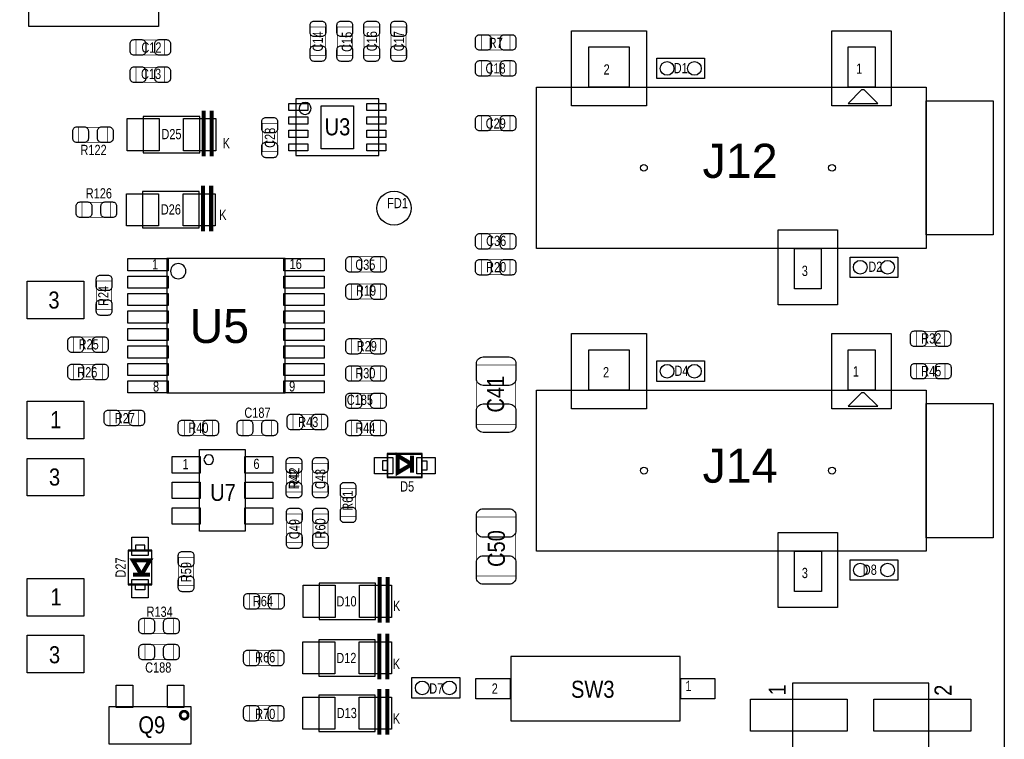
# Model space of a CAD drawing. Extents: x 0 to 190, y -12 to 110.
# Tile 13 of 15: x 133 to 170, y 55 to 82. Entities that reach past the tile are written whole.
import ezdxf
from ezdxf.enums import TextEntityAlignment as Align

# ---------------------------------------------------------------- set-up
doc = ezdxf.new("R2010")
doc.units = 0
for name, color, linetype in [('BG_OUTLINE', 3, 'CONTINUOUS'), ('PG_ASSEMBLY_TOP', 140, 'CONTINUOUS'), ('PIN_BOTTOM', 6, 'CONTINUOUS'), ('PIN_TOP', 140, 'CONTINUOUS'), ('RD_ASSEMBLY_TOP', 140, 'CONTINUOUS')]:
    doc.layers.add(name, color=color, linetype=linetype)

msp = doc.modelspace()

# ---------------------------------------------------------------- linework, layer by layer
at = {"layer": 'BG_OUTLINE'}
for points in [[(0, 87.63), (0, 89.662), (169.926, 89.662), (169.926, 0), (0, 0), (0, 12.903708)], [(0, 89.662), (169.926, 89.662), (169.926, 0), (0, 0)]]:
    msp.add_lwpolyline(points, dxfattribs=at)
at = {"layer": 'PG_ASSEMBLY_TOP'}
for points in [[(133.629908, 85.356954), (138.449812, 85.356954), (138.449812, 81.49717), (133.629908, 81.49717)], [(154.465782, 79.235808), (154.465782, 80.736948), (155.966922, 80.736948), (155.966922, 79.235808)], [(164.115242, 79.235808), (164.115242, 80.736948), (165.116002, 80.736948), (165.116002, 79.235808)], [(152.515062, 73.236328), (152.515062, 79.235808), (167.015922, 79.235808), (167.015922, 73.236328)], [(164.115242, 78.636368), (165.215062, 78.636368), (164.714682, 79.136748), (164.615622, 79.136748)], [(167.015922, 73.736708), (167.015922, 78.735428), (169.515282, 78.735428), (169.515282, 73.736708)], [(139.988036, 78.144878), (137.887964, 78.144878), (137.887964, 76.795122), (139.988036, 76.795122)], [(139.965176, 75.350878), (137.865104, 75.350878), (137.865104, 74.001122), (139.965176, 74.001122)], [(162.116262, 71.735188), (162.116262, 73.236328), (163.117022, 73.236328), (163.117022, 71.735188)], [(154.46756, 67.966082), (154.46756, 69.467222), (155.9687, 69.467222), (155.9687, 67.966082)], [(164.11702, 67.966082), (164.11702, 69.467222), (165.11778, 69.467222), (165.11778, 67.966082)], [(152.51684, 61.966602), (152.51684, 67.966082), (167.0177, 67.966082), (167.0177, 61.966602)], [(164.11702, 67.366642), (165.21684, 67.366642), (164.71646, 67.867022), (164.6174, 67.867022)], [(167.0177, 62.466982), (167.0177, 67.465702), (169.51706, 67.465702), (169.51706, 62.466982)], [(148.26488, 64.70904), (148.26488, 65.59804), (146.96948, 65.59804), (146.96948, 64.70904)], [(137.3251, 60.71108), (138.2141, 60.71108), (138.2141, 62.00648), (137.3251, 62.00648)], [(162.11804, 60.465462), (162.11804, 61.966602), (163.1188, 61.966602), (163.1188, 60.465462)], [(146.531076, 60.776358), (144.431004, 60.776358), (144.431004, 59.426602), (146.531076, 59.426602)], [(146.523456, 58.668158), (144.423384, 58.668158), (144.423384, 57.318402), (146.523456, 57.318402)], [(146.523456, 56.610758), (144.423384, 56.610758), (144.423384, 55.261002), (146.523456, 55.261002)], [(139.660376, 56.181244), (139.660376, 54.781196), (136.620504, 54.781196), (136.620504, 56.181244)]]:
    msp.add_lwpolyline(points, close=True, dxfattribs=at)
for points, const_width in [([(144.106138, 81.479898), (144.665954, 81.479898), (144.665954, 80.419702), (144.106138, 80.419702), (144.106138, 81.479898)], 0.024892), ([(145.106898, 81.479898), (145.666714, 81.479898), (145.666714, 80.419702), (145.106898, 80.419702), (145.106898, 81.479898)], 0.024892), ([(146.107658, 81.479898), (146.667474, 81.479898), (146.667474, 80.419702), (146.107658, 80.419702), (146.107658, 81.479898)], 0.024892), ([(147.108418, 81.479898), (147.668234, 81.479898), (147.668234, 80.419702), (147.108418, 80.419702), (147.108418, 81.479898)], 0.024892), ([(137.620756, 80.43926), (137.620756, 80.999076), (138.680952, 80.999076), (138.680952, 80.43926), (137.620756, 80.43926)], 0.024892), ([(150.472902, 80.62214), (150.472902, 81.181956), (151.533098, 81.181956), (151.533098, 80.62214), (150.472902, 80.62214)], 0.024892), ([(137.620756, 79.42326), (137.620756, 79.983076), (138.680952, 79.983076), (138.680952, 79.42326), (137.620756, 79.42326)], 0.024892), ([(150.472902, 79.65694), (150.472902, 80.216756), (151.533098, 80.216756), (151.533098, 79.65694), (150.472902, 79.65694)], 0.024892), ([(140.137896, 76.6699), (140.137896, 78.369922)], 0.150114), ([(140.438124, 76.6699), (140.438124, 78.369922)], 0.150114), ([(151.533098, 78.179676), (151.533098, 77.61986), (150.472902, 77.61986), (150.472902, 78.179676), (151.533098, 78.179676)], 0.024892), ([(136.547098, 77.749908), (136.547098, 77.190092), (135.486902, 77.190092), (135.486902, 77.749908), (136.547098, 77.749908)], 0.024892), ([(142.31366, 77.893672), (142.873476, 77.893672), (142.873476, 76.833476), (142.31366, 76.833476), (142.31366, 77.893672)], 0.024892), ([(140.115036, 73.8759), (140.115036, 75.575922)], 0.150114), ([(140.415264, 73.8759), (140.415264, 75.575922)], 0.150114), ([(136.674098, 74.955908), (136.674098, 74.396092), (135.613902, 74.396092), (135.613902, 74.955908), (136.674098, 74.955908)], 0.024892), ([(150.472902, 73.22058), (150.472902, 73.780396), (151.533098, 73.780396), (151.533098, 73.22058), (150.472902, 73.22058)], 0.024892), ([(145.646902, 72.364092), (145.646902, 72.923908), (146.707098, 72.923908), (146.707098, 72.364092), (145.646902, 72.364092)], 0.024892), ([(150.472902, 72.25538), (150.472902, 72.815196), (151.533098, 72.815196), (151.533098, 72.25538), (150.472902, 72.25538)], 0.024892), ([(136.151366, 72.025256), (136.711182, 72.025256), (136.711182, 70.96506), (136.151366, 70.96506), (136.151366, 72.025256)], 0.024892), ([(146.707098, 71.907908), (146.707098, 71.348092), (145.646902, 71.348092), (145.646902, 71.907908), (146.707098, 71.907908)], 0.024892), ([(167.712898, 70.155308), (167.712898, 69.595492), (166.652702, 69.595492), (166.652702, 70.155308), (167.712898, 70.155308)], 0.024892), ([(135.305292, 69.374766), (135.305292, 69.934582), (136.365488, 69.934582), (136.365488, 69.374766), (135.305292, 69.374766)], 0.024892), ([(145.646902, 69.316092), (145.646902, 69.875908), (146.707098, 69.875908), (146.707098, 69.316092), (145.646902, 69.316092)], 0.024892), ([(135.305292, 68.358766), (135.305292, 68.918582), (136.365488, 68.918582), (136.365488, 68.358766), (135.305292, 68.358766)], 0.024892), ([(151.74849, 66.692018), (150.288498, 66.692018), (150.288498, 68.892166), (151.74849, 68.892166), (151.74849, 66.692018)], 0.024892), ([(166.664894, 68.387214), (166.664894, 68.94703), (167.72509, 68.94703), (167.72509, 68.387214), (166.664894, 68.387214)], 0.024892), ([(146.707098, 68.859908), (146.707098, 68.300092), (145.646902, 68.300092), (145.646902, 68.859908), (146.707098, 68.859908)], 0.024892), ([(145.646902, 67.284092), (145.646902, 67.843908), (146.707098, 67.843908), (146.707098, 67.284092), (145.646902, 67.284092)], 0.024892), ([(137.717022, 67.207384), (137.717022, 66.647568), (136.656826, 66.647568), (136.656826, 67.207384), (137.717022, 67.207384)], 0.024892), ([(143.462502, 66.496692), (143.462502, 67.056508), (144.522698, 67.056508), (144.522698, 66.496692), (143.462502, 66.496692)], 0.024892), ([(140.471398, 66.835528), (140.471398, 66.275712), (139.411202, 66.275712), (139.411202, 66.835528), (140.471398, 66.835528)], 0.024892), ([(142.660878, 66.835528), (142.660878, 66.275712), (141.600682, 66.275712), (141.600682, 66.835528), (142.660878, 66.835528)], 0.024892), ([(145.646902, 66.268092), (145.646902, 66.827908), (146.707098, 66.827908), (146.707098, 66.268092), (145.646902, 66.268092)], 0.024892), ([(147.88388, 65.52184), (147.88388, 65.20434), (147.35048, 65.52184), (147.35048, 64.88684), (147.88388, 65.20434), (147.88388, 64.88684)], 0.1524), ([(143.217392, 65.234058), (143.777208, 65.234058), (143.777208, 64.173862), (143.217392, 64.173862), (143.217392, 65.234058)], 0.024892), ([(144.755108, 64.173862), (144.195292, 64.173862), (144.195292, 65.234058), (144.755108, 65.234058), (144.755108, 64.173862)], 0.024892), ([(145.791428, 63.249302), (145.231612, 63.249302), (145.231612, 64.309498), (145.791428, 64.309498), (145.791428, 63.249302)], 0.024892), ([(143.227552, 63.349378), (143.787368, 63.349378), (143.787368, 62.289182), (143.227552, 62.289182), (143.227552, 63.349378)], 0.024892), ([(144.762728, 62.289182), (144.202912, 62.289182), (144.202912, 63.349378), (144.762728, 63.349378), (144.762728, 62.289182)], 0.024892), ([(150.288498, 63.240666), (151.74849, 63.240666), (151.74849, 61.040518), (150.288498, 61.040518), (150.288498, 63.240666)], 0.024892), ([(138.1379, 61.09208), (137.8204, 61.09208), (138.1379, 61.62548), (137.5029, 61.62548), (137.8204, 61.09208), (137.5029, 61.09208)], 0.1524), ([(139.761468, 60.678822), (139.201652, 60.678822), (139.201652, 61.739018), (139.761468, 61.739018), (139.761468, 60.678822)], 0.024892), ([(146.680936, 59.30138), (146.680936, 61.001402)], 0.150114), ([(146.981164, 59.30138), (146.981164, 61.001402)], 0.150114), ([(141.849602, 59.821572), (141.849602, 60.381388), (142.909798, 60.381388), (142.909798, 59.821572), (141.849602, 59.821572)], 0.024892), ([(139.005818, 59.459368), (139.005818, 58.899552), (137.945622, 58.899552), (137.945622, 59.459368), (139.005818, 59.459368)], 0.024892), ([(146.673316, 57.19318), (146.673316, 58.893202)], 0.150114), ([(146.973544, 57.19318), (146.973544, 58.893202)], 0.150114), ([(139.008358, 58.491628), (139.008358, 57.931812), (137.948162, 57.931812), (137.948162, 58.491628), (139.008358, 58.491628)], 0.024892), ([(142.902178, 58.273188), (142.902178, 57.713372), (141.841982, 57.713372), (141.841982, 58.273188), (142.902178, 58.273188)], 0.024892), ([(146.673316, 55.13578), (146.673316, 56.835802)], 0.150114), ([(146.973544, 55.13578), (146.973544, 56.835802)], 0.150114), ([(142.902178, 56.215788), (142.902178, 55.655972), (141.841982, 55.655972), (141.841982, 56.215788), (142.902178, 56.215788)], 0.024892)]:
    msp.add_lwpolyline(points, dxfattribs=dict(at, const_width=const_width))
for points in [[(156.99867, 80.317848), (158.77667, 80.317848), (158.77667, 79.555848), (156.99867, 79.555848), (156.99867, 80.317848)], [(143.560292, 78.799436), (143.560292, 76.699364), (146.660108, 76.699364), (146.660108, 78.799436), (143.560292, 78.799436)], [(164.1856, 72.916288), (165.9636, 72.916288), (165.9636, 72.154288), (164.1856, 72.154288), (164.1856, 72.916288)], [(138.770106, 67.857878), (143.169894, 67.857878), (143.169894, 72.858122), (138.770106, 72.858122), (138.770106, 67.857878)], [(156.99867, 69.048122), (158.77667, 69.048122), (158.77667, 68.286122), (156.99867, 68.286122), (156.99867, 69.048122)], [(141.68628, 65.75552), (141.68628, 62.70752), (139.98448, 62.70752), (139.98448, 65.75552), (141.68628, 65.75552)], [(146.99234, 65.57899), (148.24202, 65.57899), (148.24202, 64.72809), (146.99234, 64.72809), (146.99234, 65.57899)], [(146.99234, 65.3288), (146.78914, 65.3288), (146.78914, 64.97828), (146.99234, 64.97828)], [(148.24202, 65.3288), (148.44522, 65.3288), (148.44522, 64.97828), (148.24202, 64.97828)], [(138.19505, 61.98362), (138.19505, 60.73394), (137.34415, 60.73394), (137.34415, 61.98362), (138.19505, 61.98362)], [(137.94486, 61.98362), (137.94486, 62.18682), (137.59434, 62.18682), (137.59434, 61.98362)], [(164.187378, 61.646562), (165.965378, 61.646562), (165.965378, 60.884562), (164.187378, 60.884562), (164.187378, 61.646562)], [(137.94486, 60.73394), (137.94486, 60.53074), (137.59434, 60.53074), (137.59434, 60.73394)], [(157.86354, 55.64886), (157.86354, 58.04662), (151.56434, 58.04662), (151.56434, 55.64886), (157.86354, 55.64886)], [(149.663912, 56.49849), (147.885912, 56.49849), (147.885912, 57.26049), (149.663912, 57.26049), (149.663912, 56.49849)], [(162.0393, 57.055766), (162.0393, 31.808166), (167.1193, 31.808166), (167.1193, 57.055766), (162.0393, 57.055766)]]:
    msp.add_lwpolyline(points, dxfattribs=at)
msp.add_lwpolyline([(144.133824, 78.449424, 1), (143.686576, 78.449376, 1)], format="xyb", close=True, dxfattribs=at)
for points in [[(139.475972, 72.39, 1), (138.908028, 72.39, 1), (139.475972, 72.39)], [(140.506958, 65.37452, 1), (140.147802, 65.37452, 1), (140.506958, 65.37452)]]:
    msp.add_lwpolyline(points, format="xyb", dxfattribs=at)
at = {"layer": 'PG_ASSEMBLY_TOP', "const_width": 0.1016}
msp.add_lwpolyline([(139.558522, 55.86222, 1), (139.262358, 55.86222, 1), (139.558522, 55.86222)], format="xyb", dxfattribs=at)
at = {"layer": 'PIN_BOTTOM'}
for centre in [(156.515562, 76.236068), (163.515802, 76.236068), (156.51734, 64.966342), (163.51758, 64.966342)]:
    msp.add_circle(centre, 0.127, dxfattribs=at)
at = {"layer": 'PIN_TOP'}
for points in [[(144.676114, 81.549748), (144.676114, 81.26984, -0.414846), (144.526, 81.119726), (144.246092, 81.119726, -0.414846), (144.095978, 81.26984), (144.095978, 81.549748, -0.414846), (144.246092, 81.699862), (144.526, 81.699862, -0.414846)], [(145.676874, 81.549748), (145.676874, 81.26984, -0.414846), (145.52676, 81.119726), (145.246852, 81.119726, -0.414846), (145.096738, 81.26984), (145.096738, 81.549748, -0.414846), (145.246852, 81.699862), (145.52676, 81.699862, -0.414846)], [(146.677634, 81.549748), (146.677634, 81.26984, -0.414846), (146.52752, 81.119726), (146.247612, 81.119726, -0.414846), (146.097498, 81.26984), (146.097498, 81.549748, -0.414846), (146.247612, 81.699862), (146.52752, 81.699862, -0.414846)], [(147.678394, 81.549748), (147.678394, 81.26984, -0.414846), (147.52828, 81.119726), (147.248372, 81.119726, -0.414846), (147.098258, 81.26984), (147.098258, 81.549748, -0.414846), (147.248372, 81.699862), (147.52828, 81.699862, -0.414846)], [(137.550906, 81.009236), (137.830814, 81.009236, -0.414846), (137.980928, 80.859122), (137.980928, 80.579214, -0.414846), (137.830814, 80.4291), (137.550906, 80.4291, -0.414846), (137.400792, 80.579214), (137.400792, 80.859122, -0.414846)], [(138.750802, 80.4291), (138.470894, 80.4291, -0.414846), (138.32078, 80.579214), (138.32078, 80.859122, -0.414846), (138.470894, 81.009236), (138.750802, 81.009236, -0.414846), (138.900916, 80.859122), (138.900916, 80.579214, -0.414846)], [(150.403052, 81.192116), (150.68296, 81.192116, -0.414846), (150.833074, 81.042002), (150.833074, 80.762094, -0.414846), (150.68296, 80.61198), (150.403052, 80.61198, -0.414846), (150.252938, 80.762094), (150.252938, 81.042002, -0.414846)], [(151.602948, 80.61198), (151.32304, 80.61198, -0.414846), (151.172926, 80.762094), (151.172926, 81.042002, -0.414846), (151.32304, 81.192116), (151.602948, 81.192116, -0.414846), (151.753062, 81.042002), (151.753062, 80.762094, -0.414846)], [(144.095978, 80.349852), (144.095978, 80.62976, -0.414846), (144.246092, 80.779874), (144.526, 80.779874, -0.414846), (144.676114, 80.62976), (144.676114, 80.349852, -0.414846), (144.526, 80.199738), (144.246092, 80.199738, -0.414846)], [(145.096738, 80.349852), (145.096738, 80.62976, -0.414846), (145.246852, 80.779874), (145.52676, 80.779874, -0.414846), (145.676874, 80.62976), (145.676874, 80.349852, -0.414846), (145.52676, 80.199738), (145.246852, 80.199738, -0.414846)], [(146.097498, 80.349852), (146.097498, 80.62976, -0.414846), (146.247612, 80.779874), (146.52752, 80.779874, -0.414846), (146.677634, 80.62976), (146.677634, 80.349852, -0.414846), (146.52752, 80.199738), (146.247612, 80.199738, -0.414846)], [(147.098258, 80.349852), (147.098258, 80.62976, -0.414846), (147.248372, 80.779874), (147.52828, 80.779874, -0.414846), (147.678394, 80.62976), (147.678394, 80.349852, -0.414846), (147.52828, 80.199738), (147.248372, 80.199738, -0.414846)], [(137.550906, 79.993236), (137.830814, 79.993236, -0.414846), (137.980928, 79.843122), (137.980928, 79.563214, -0.414846), (137.830814, 79.4131), (137.550906, 79.4131, -0.414846), (137.400792, 79.563214), (137.400792, 79.843122, -0.414846)], [(138.750802, 79.4131), (138.470894, 79.4131, -0.414846), (138.32078, 79.563214), (138.32078, 79.843122, -0.414846), (138.470894, 79.993236), (138.750802, 79.993236, -0.414846), (138.900916, 79.843122), (138.900916, 79.563214, -0.414846)], [(150.403052, 80.226916), (150.68296, 80.226916, -0.414846), (150.833074, 80.076802), (150.833074, 79.796894, -0.414846), (150.68296, 79.64678), (150.403052, 79.64678, -0.414846), (150.252938, 79.796894), (150.252938, 80.076802, -0.414846)], [(151.602948, 79.64678), (151.32304, 79.64678, -0.414846), (151.172926, 79.796894), (151.172926, 80.076802, -0.414846), (151.32304, 80.226916), (151.602948, 80.226916, -0.414846), (151.753062, 80.076802), (151.753062, 79.796894, -0.414846)], [(142.883636, 77.963522), (142.883636, 77.683614, -0.414846), (142.733522, 77.5335), (142.453614, 77.5335, -0.414846), (142.3035, 77.683614), (142.3035, 77.963522, -0.414846), (142.453614, 78.113636), (142.733522, 78.113636, -0.414846)], [(150.403052, 78.189836), (150.68296, 78.189836, -0.414846), (150.833074, 78.039722), (150.833074, 77.759814, -0.414846), (150.68296, 77.6097), (150.403052, 77.6097, -0.414846), (150.252938, 77.759814), (150.252938, 78.039722, -0.414846)], [(151.602948, 77.6097), (151.32304, 77.6097, -0.414846), (151.172926, 77.759814), (151.172926, 78.039722, -0.414846), (151.32304, 78.189836), (151.602948, 78.189836, -0.414846), (151.753062, 78.039722), (151.753062, 77.759814, -0.414846)], [(135.417052, 77.760068), (135.69696, 77.760068, -0.414846), (135.847074, 77.609954), (135.847074, 77.330046, -0.414846), (135.69696, 77.179932), (135.417052, 77.179932, -0.414846), (135.266938, 77.330046), (135.266938, 77.609954, -0.414846)], [(136.616948, 77.179932), (136.33704, 77.179932, -0.414846), (136.186926, 77.330046), (136.186926, 77.609954, -0.414846), (136.33704, 77.760068), (136.616948, 77.760068, -0.414846), (136.767062, 77.609954), (136.767062, 77.330046, -0.414846)], [(142.3035, 76.763626), (142.3035, 77.043534, -0.414846), (142.453614, 77.193648), (142.733522, 77.193648, -0.414846), (142.883636, 77.043534), (142.883636, 76.763626, -0.414846), (142.733522, 76.613512), (142.453614, 76.613512, -0.414846)], [(135.544052, 74.966068), (135.82396, 74.966068, -0.414846), (135.974074, 74.815954), (135.974074, 74.536046, -0.414846), (135.82396, 74.385932), (135.544052, 74.385932, -0.414846), (135.393938, 74.536046), (135.393938, 74.815954, -0.414846)], [(136.743948, 74.385932), (136.46404, 74.385932, -0.414846), (136.313926, 74.536046), (136.313926, 74.815954, -0.414846), (136.46404, 74.966068), (136.743948, 74.966068, -0.414846), (136.894062, 74.815954), (136.894062, 74.536046, -0.414846)], [(150.403052, 73.790556), (150.68296, 73.790556, -0.414846), (150.833074, 73.640442), (150.833074, 73.360534, -0.414846), (150.68296, 73.21042), (150.403052, 73.21042, -0.414846), (150.252938, 73.360534), (150.252938, 73.640442, -0.414846)], [(151.602948, 73.21042), (151.32304, 73.21042, -0.414846), (151.172926, 73.360534), (151.172926, 73.640442, -0.414846), (151.32304, 73.790556), (151.602948, 73.790556, -0.414846), (151.753062, 73.640442), (151.753062, 73.360534, -0.414846)], [(145.577052, 72.934068), (145.85696, 72.934068, -0.414846), (146.007074, 72.783954), (146.007074, 72.504046, -0.414846), (145.85696, 72.353932), (145.577052, 72.353932, -0.414846), (145.426938, 72.504046), (145.426938, 72.783954, -0.414846)], [(146.776948, 72.353932), (146.49704, 72.353932, -0.414846), (146.346926, 72.504046), (146.346926, 72.783954, -0.414846), (146.49704, 72.934068), (146.776948, 72.934068, -0.414846), (146.927062, 72.783954), (146.927062, 72.504046, -0.414846)], [(150.403052, 72.825356), (150.68296, 72.825356, -0.414846), (150.833074, 72.675242), (150.833074, 72.395334, -0.414846), (150.68296, 72.24522), (150.403052, 72.24522, -0.414846), (150.252938, 72.395334), (150.252938, 72.675242, -0.414846)], [(151.602948, 72.24522), (151.32304, 72.24522, -0.414846), (151.172926, 72.395334), (151.172926, 72.675242, -0.414846), (151.32304, 72.825356), (151.602948, 72.825356, -0.414846), (151.753062, 72.675242), (151.753062, 72.395334, -0.414846)], [(136.721342, 72.095106), (136.721342, 71.815198, -0.414846), (136.571228, 71.665084), (136.29132, 71.665084, -0.414846), (136.141206, 71.815198), (136.141206, 72.095106, -0.414846), (136.29132, 72.24522), (136.571228, 72.24522, -0.414846)], [(145.577052, 71.918068), (145.85696, 71.918068, -0.414846), (146.007074, 71.767954), (146.007074, 71.488046, -0.414846), (145.85696, 71.337932), (145.577052, 71.337932, -0.414846), (145.426938, 71.488046), (145.426938, 71.767954, -0.414846)], [(146.776948, 71.337932), (146.49704, 71.337932, -0.414846), (146.346926, 71.488046), (146.346926, 71.767954, -0.414846), (146.49704, 71.918068), (146.776948, 71.918068, -0.414846), (146.927062, 71.767954), (146.927062, 71.488046, -0.414846)], [(136.141206, 70.89521), (136.141206, 71.175118, -0.414846), (136.29132, 71.325232), (136.571228, 71.325232, -0.414846), (136.721342, 71.175118), (136.721342, 70.89521, -0.414846), (136.571228, 70.745096), (136.29132, 70.745096, -0.414846)], [(166.582852, 70.165468), (166.86276, 70.165468, -0.414846), (167.012874, 70.015354), (167.012874, 69.735446, -0.414846), (166.86276, 69.585332), (166.582852, 69.585332, -0.414846), (166.432738, 69.735446), (166.432738, 70.015354, -0.414846)], [(167.782748, 69.585332), (167.50284, 69.585332, -0.414846), (167.352726, 69.735446), (167.352726, 70.015354, -0.414846), (167.50284, 70.165468), (167.782748, 70.165468, -0.414846), (167.932862, 70.015354), (167.932862, 69.735446, -0.414846)], [(135.235442, 69.944742), (135.51535, 69.944742, -0.414846), (135.665464, 69.794628), (135.665464, 69.51472, -0.414846), (135.51535, 69.364606), (135.235442, 69.364606, -0.414846), (135.085328, 69.51472), (135.085328, 69.794628, -0.414846)], [(136.435338, 69.364606), (136.15543, 69.364606, -0.414846), (136.005316, 69.51472), (136.005316, 69.794628, -0.414846), (136.15543, 69.944742), (136.435338, 69.944742, -0.414846), (136.585452, 69.794628), (136.585452, 69.51472, -0.414846)], [(145.577052, 69.886068), (145.85696, 69.886068, -0.414846), (146.007074, 69.735954), (146.007074, 69.456046, -0.414846), (145.85696, 69.305932), (145.577052, 69.305932, -0.414846), (145.426938, 69.456046), (145.426938, 69.735954, -0.414846)], [(146.776948, 69.305932), (146.49704, 69.305932, -0.414846), (146.346926, 69.456046), (146.346926, 69.735954, -0.414846), (146.49704, 69.886068), (146.776948, 69.886068, -0.414846), (146.927062, 69.735954), (146.927062, 69.456046, -0.414846)], [(135.235442, 68.928742), (135.51535, 68.928742, -0.414846), (135.665464, 68.778628), (135.665464, 68.49872, -0.414846), (135.51535, 68.348606), (135.235442, 68.348606, -0.414846), (135.085328, 68.49872), (135.085328, 68.778628, -0.414846)], [(136.435338, 68.348606), (136.15543, 68.348606, -0.414846), (136.005316, 68.49872), (136.005316, 68.778628, -0.414846), (136.15543, 68.928742), (136.435338, 68.928742, -0.414846), (136.585452, 68.778628), (136.585452, 68.49872, -0.414846)], [(151.75357, 68.94703), (151.75357, 68.387214, -0.414709), (151.50338, 68.137024), (150.533608, 68.137024, -0.414709), (150.283418, 68.387214), (150.283418, 68.94703, -0.414709), (150.533608, 69.19722), (151.50338, 69.19722, -0.414709)], [(166.595044, 68.95719), (166.874952, 68.95719, -0.414846), (167.025066, 68.807076), (167.025066, 68.527168, -0.414846), (166.874952, 68.377054), (166.595044, 68.377054, -0.414846), (166.44493, 68.527168), (166.44493, 68.807076, -0.414846)], [(167.79494, 68.377054), (167.515032, 68.377054, -0.414846), (167.364918, 68.527168), (167.364918, 68.807076, -0.414846), (167.515032, 68.95719), (167.79494, 68.95719, -0.414846), (167.945054, 68.807076), (167.945054, 68.527168, -0.414846)], [(145.577052, 68.870068), (145.85696, 68.870068, -0.414846), (146.007074, 68.719954), (146.007074, 68.440046, -0.414846), (145.85696, 68.289932), (145.577052, 68.289932, -0.414846), (145.426938, 68.440046), (145.426938, 68.719954, -0.414846)], [(146.776948, 68.289932), (146.49704, 68.289932, -0.414846), (146.346926, 68.440046), (146.346926, 68.719954, -0.414846), (146.49704, 68.870068), (146.776948, 68.870068, -0.414846), (146.927062, 68.719954), (146.927062, 68.440046, -0.414846)], [(145.577052, 67.854068), (145.85696, 67.854068, -0.414846), (146.007074, 67.703954), (146.007074, 67.424046, -0.414846), (145.85696, 67.273932), (145.577052, 67.273932, -0.414846), (145.426938, 67.424046), (145.426938, 67.703954, -0.414846)], [(146.776948, 67.273932), (146.49704, 67.273932, -0.414846), (146.346926, 67.424046), (146.346926, 67.703954, -0.414846), (146.49704, 67.854068), (146.776948, 67.854068, -0.414846), (146.927062, 67.703954), (146.927062, 67.424046, -0.414846)], [(150.283418, 66.637154), (150.283418, 67.19697, -0.414709), (150.533608, 67.44716), (151.50338, 67.44716, -0.414709), (151.75357, 67.19697), (151.75357, 66.637154, -0.414709), (151.50338, 66.386964), (150.533608, 66.386964, -0.414709)], [(136.586976, 67.217544), (136.866884, 67.217544, -0.414846), (137.016998, 67.06743), (137.016998, 66.787522, -0.414846), (136.866884, 66.637408), (136.586976, 66.637408, -0.414846), (136.436862, 66.787522), (136.436862, 67.06743, -0.414846)], [(137.786872, 66.637408), (137.506964, 66.637408, -0.414846), (137.35685, 66.787522), (137.35685, 67.06743, -0.414846), (137.506964, 67.217544), (137.786872, 67.217544, -0.414846), (137.936986, 67.06743), (137.936986, 66.787522, -0.414846)], [(143.392652, 67.066668), (143.67256, 67.066668, -0.414846), (143.822674, 66.916554), (143.822674, 66.636646, -0.414846), (143.67256, 66.486532), (143.392652, 66.486532, -0.414846), (143.242538, 66.636646), (143.242538, 66.916554, -0.414846)], [(144.592548, 66.486532), (144.31264, 66.486532, -0.414846), (144.162526, 66.636646), (144.162526, 66.916554, -0.414846), (144.31264, 67.066668), (144.592548, 67.066668, -0.414846), (144.742662, 66.916554), (144.742662, 66.636646, -0.414846)], [(139.341352, 66.845688), (139.62126, 66.845688, -0.414846), (139.771374, 66.695574), (139.771374, 66.415666, -0.414846), (139.62126, 66.265552), (139.341352, 66.265552, -0.414846), (139.191238, 66.415666), (139.191238, 66.695574, -0.414846)], [(140.541248, 66.265552), (140.26134, 66.265552, -0.414846), (140.111226, 66.415666), (140.111226, 66.695574, -0.414846), (140.26134, 66.845688), (140.541248, 66.845688, -0.414846), (140.691362, 66.695574), (140.691362, 66.415666, -0.414846)], [(141.530832, 66.845688), (141.81074, 66.845688, -0.414846), (141.960854, 66.695574), (141.960854, 66.415666, -0.414846), (141.81074, 66.265552), (141.530832, 66.265552, -0.414846), (141.380718, 66.415666), (141.380718, 66.695574, -0.414846)], [(142.730728, 66.265552), (142.45082, 66.265552, -0.414846), (142.300706, 66.415666), (142.300706, 66.695574, -0.414846), (142.45082, 66.845688), (142.730728, 66.845688, -0.414846), (142.880842, 66.695574), (142.880842, 66.415666, -0.414846)], [(145.577052, 66.838068), (145.85696, 66.838068, -0.414846), (146.007074, 66.687954), (146.007074, 66.408046, -0.414846), (145.85696, 66.257932), (145.577052, 66.257932, -0.414846), (145.426938, 66.408046), (145.426938, 66.687954, -0.414846)], [(146.776948, 66.257932), (146.49704, 66.257932, -0.414846), (146.346926, 66.408046), (146.346926, 66.687954, -0.414846), (146.49704, 66.838068), (146.776948, 66.838068, -0.414846), (146.927062, 66.687954), (146.927062, 66.408046, -0.414846)], [(143.787368, 65.303908), (143.787368, 65.024, -0.414846), (143.637254, 64.873886), (143.357346, 64.873886, -0.414846), (143.207232, 65.024), (143.207232, 65.303908, -0.414846), (143.357346, 65.454022), (143.637254, 65.454022, -0.414846)], [(144.765268, 65.303908), (144.765268, 65.024, -0.414846), (144.615154, 64.873886), (144.335246, 64.873886, -0.414846), (144.185132, 65.024), (144.185132, 65.303908, -0.414846), (144.335246, 65.454022), (144.615154, 65.454022, -0.414846)], [(143.207232, 64.104012), (143.207232, 64.38392, -0.414846), (143.357346, 64.534034), (143.637254, 64.534034, -0.414846), (143.787368, 64.38392), (143.787368, 64.104012, -0.414846), (143.637254, 63.953898), (143.357346, 63.953898, -0.414846)], [(144.185132, 64.104012), (144.185132, 64.38392, -0.414846), (144.335246, 64.534034), (144.615154, 64.534034, -0.414846), (144.765268, 64.38392), (144.765268, 64.104012, -0.414846), (144.615154, 63.953898), (144.335246, 63.953898, -0.414846)], [(145.801588, 64.379348), (145.801588, 64.09944, -0.414846), (145.651474, 63.949326), (145.371566, 63.949326, -0.414846), (145.221452, 64.09944), (145.221452, 64.379348, -0.414846), (145.371566, 64.529462), (145.651474, 64.529462, -0.414846)], [(143.797528, 63.419228), (143.797528, 63.13932, -0.414846), (143.647414, 62.989206), (143.367506, 62.989206, -0.414846), (143.217392, 63.13932), (143.217392, 63.419228, -0.414846), (143.367506, 63.569342), (143.647414, 63.569342, -0.414846)], [(144.772888, 63.419228), (144.772888, 63.13932, -0.414846), (144.622774, 62.989206), (144.342866, 62.989206, -0.414846), (144.192752, 63.13932), (144.192752, 63.419228, -0.414846), (144.342866, 63.569342), (144.622774, 63.569342, -0.414846)], [(145.221452, 63.179452), (145.221452, 63.45936, -0.414846), (145.371566, 63.609474), (145.651474, 63.609474, -0.414846), (145.801588, 63.45936), (145.801588, 63.179452, -0.414846), (145.651474, 63.029338), (145.371566, 63.029338, -0.414846)], [(151.75357, 63.29553), (151.75357, 62.735714, -0.414709), (151.50338, 62.485524), (150.533608, 62.485524, -0.414709), (150.283418, 62.735714), (150.283418, 63.29553, -0.414709), (150.533608, 63.54572), (151.50338, 63.54572, -0.414709)], [(143.217392, 62.219332), (143.217392, 62.49924, -0.414846), (143.367506, 62.649354), (143.647414, 62.649354, -0.414846), (143.797528, 62.49924), (143.797528, 62.219332, -0.414846), (143.647414, 62.069218), (143.367506, 62.069218, -0.414846)], [(144.192752, 62.219332), (144.192752, 62.49924, -0.414846), (144.342866, 62.649354), (144.622774, 62.649354, -0.414846), (144.772888, 62.49924), (144.772888, 62.219332, -0.414846), (144.622774, 62.069218), (144.342866, 62.069218, -0.414846)], [(139.771628, 61.808868), (139.771628, 61.52896, -0.414846), (139.621514, 61.378846), (139.341606, 61.378846, -0.414846), (139.191492, 61.52896), (139.191492, 61.808868, -0.414846), (139.341606, 61.958982), (139.621514, 61.958982, -0.414846)], [(150.283418, 60.985654), (150.283418, 61.54547, -0.414709), (150.533608, 61.79566), (151.50338, 61.79566, -0.414709), (151.75357, 61.54547), (151.75357, 60.985654, -0.414709), (151.50338, 60.735464), (150.533608, 60.735464, -0.414709)], [(139.191492, 60.608972), (139.191492, 60.88888, -0.414846), (139.341606, 61.038994), (139.621514, 61.038994, -0.414846), (139.771628, 60.88888), (139.771628, 60.608972, -0.414846), (139.621514, 60.458858), (139.341606, 60.458858, -0.414846)], [(141.779752, 60.391548), (142.05966, 60.391548, -0.414846), (142.209774, 60.241434), (142.209774, 59.961526, -0.414846), (142.05966, 59.811412), (141.779752, 59.811412, -0.414846), (141.629638, 59.961526), (141.629638, 60.241434, -0.414846)], [(142.979648, 59.811412), (142.69974, 59.811412, -0.414846), (142.549626, 59.961526), (142.549626, 60.241434, -0.414846), (142.69974, 60.391548), (142.979648, 60.391548, -0.414846), (143.129762, 60.241434), (143.129762, 59.961526, -0.414846)], [(137.875772, 59.469528), (138.15568, 59.469528, -0.414846), (138.305794, 59.319414), (138.305794, 59.039506, -0.414846), (138.15568, 58.889392), (137.875772, 58.889392, -0.414846), (137.725658, 59.039506), (137.725658, 59.319414, -0.414846)], [(139.075668, 58.889392), (138.79576, 58.889392, -0.414846), (138.645646, 59.039506), (138.645646, 59.319414, -0.414846), (138.79576, 59.469528), (139.075668, 59.469528, -0.414846), (139.225782, 59.319414), (139.225782, 59.039506, -0.414846)], [(137.878312, 58.501788), (138.15822, 58.501788, -0.414846), (138.308334, 58.351674), (138.308334, 58.071766, -0.414846), (138.15822, 57.921652), (137.878312, 57.921652, -0.414846), (137.728198, 58.071766), (137.728198, 58.351674, -0.414846)], [(139.078208, 57.921652), (138.7983, 57.921652, -0.414846), (138.648186, 58.071766), (138.648186, 58.351674, -0.414846), (138.7983, 58.501788), (139.078208, 58.501788, -0.414846), (139.228322, 58.351674), (139.228322, 58.071766, -0.414846)], [(141.772132, 58.283348), (142.05204, 58.283348, -0.414846), (142.202154, 58.133234), (142.202154, 57.853326, -0.414846), (142.05204, 57.703212), (141.772132, 57.703212, -0.414846), (141.622018, 57.853326), (141.622018, 58.133234, -0.414846)], [(142.972028, 57.703212), (142.69212, 57.703212, -0.414846), (142.542006, 57.853326), (142.542006, 58.133234, -0.414846), (142.69212, 58.283348), (142.972028, 58.283348, -0.414846), (143.122142, 58.133234), (143.122142, 57.853326, -0.414846)], [(141.772132, 56.225948), (142.05204, 56.225948, -0.414846), (142.202154, 56.075834), (142.202154, 55.795926, -0.414846), (142.05204, 55.645812), (141.772132, 55.645812, -0.414846), (141.622018, 55.795926), (141.622018, 56.075834, -0.414846)], [(142.972028, 55.645812), (142.69212, 55.645812, -0.414846), (142.542006, 55.795926), (142.542006, 56.075834, -0.414846), (142.69212, 56.225948), (142.972028, 56.225948, -0.414846), (143.122142, 56.075834), (143.122142, 55.795926, -0.414846)]]:
    msp.add_lwpolyline(points, format="xyb", close=True, dxfattribs=at)
for points in [[(153.818082, 78.539848), (153.818082, 81.333848), (156.612082, 81.333848), (156.612082, 78.539848)], [(163.510722, 78.539848), (163.510722, 81.333848), (165.720522, 81.333848), (165.720522, 78.539848)], [(143.309594, 78.364842), (143.309594, 78.634082), (144.010634, 78.634082), (144.010634, 78.364842)], [(145.70964, 76.9493), (144.51076, 76.9493), (144.51076, 78.5495), (145.70964, 78.5495)], [(146.209766, 78.364842), (146.209766, 78.634082), (146.910806, 78.634082), (146.910806, 78.364842)], [(137.291064, 76.8731), (137.291064, 78.0669), (138.484864, 78.0669), (138.484864, 76.8731)], [(139.391136, 76.8731), (139.391136, 78.0669), (140.584936, 78.0669), (140.584936, 76.8731)], [(143.309594, 77.864716), (143.309594, 78.133956), (144.010634, 78.133956), (144.010634, 77.864716)], [(146.209766, 77.864716), (146.209766, 78.133956), (146.910806, 78.133956), (146.910806, 77.864716)], [(143.309594, 77.364844), (143.309594, 77.634084), (144.010634, 77.634084), (144.010634, 77.364844)], [(146.209766, 77.364844), (146.209766, 77.634084), (146.910806, 77.634084), (146.910806, 77.364844)], [(143.309594, 76.864718), (143.309594, 77.133958), (144.010634, 77.133958), (144.010634, 76.864718)], [(146.209766, 76.864718), (146.209766, 77.133958), (146.910806, 77.133958), (146.910806, 76.864718)], [(137.268204, 74.0791), (137.268204, 75.2729), (138.462004, 75.2729), (138.462004, 74.0791)], [(139.368276, 74.0791), (139.368276, 75.2729), (140.562076, 75.2729), (140.562076, 74.0791)], [(161.511742, 71.138288), (161.511742, 73.932288), (163.721542, 73.932288), (163.721542, 71.138288)], [(137.32002, 72.408034), (137.32002, 72.858122), (138.820144, 72.858122), (138.820144, 72.408034)], [(143.119856, 72.408034), (143.119856, 72.858122), (144.61998, 72.858122), (144.61998, 72.408034)], [(137.32002, 71.758048), (137.32002, 72.208136), (138.820144, 72.208136), (138.820144, 71.758048)], [(143.119856, 71.758048), (143.119856, 72.208136), (144.61998, 72.208136), (144.61998, 71.758048)], [(133.57352, 70.620382), (133.57352, 72.017382), (135.68172, 72.017382), (135.68172, 70.620382)], [(137.32002, 71.108062), (137.32002, 71.55815), (138.820144, 71.55815), (138.820144, 71.108062)], [(143.119856, 71.108062), (143.119856, 71.55815), (144.61998, 71.55815), (144.61998, 71.108062)], [(137.32002, 70.458076), (137.32002, 70.908164), (138.820144, 70.908164), (138.820144, 70.458076)], [(143.119856, 70.458076), (143.119856, 70.908164), (144.61998, 70.908164), (144.61998, 70.458076)], [(137.32002, 69.807836), (137.32002, 70.257924), (138.820144, 70.257924), (138.820144, 69.807836)], [(143.119856, 69.807836), (143.119856, 70.257924), (144.61998, 70.257924), (144.61998, 69.807836)], [(153.81986, 67.270122), (153.81986, 70.064122), (156.61386, 70.064122), (156.61386, 67.270122)], [(163.5125, 67.270122), (163.5125, 70.064122), (165.7223, 70.064122), (165.7223, 67.270122)], [(137.32002, 69.15785), (137.32002, 69.607938), (138.820144, 69.607938), (138.820144, 69.15785)], [(143.119856, 69.15785), (143.119856, 69.607938), (144.61998, 69.607938), (144.61998, 69.15785)], [(137.32002, 68.507864), (137.32002, 68.957952), (138.820144, 68.957952), (138.820144, 68.507864)], [(143.119856, 68.507864), (143.119856, 68.957952), (144.61998, 68.957952), (144.61998, 68.507864)], [(137.32002, 67.857878), (137.32002, 68.307966), (138.820144, 68.307966), (138.820144, 67.857878)], [(143.119856, 67.857878), (143.119856, 68.307966), (144.61998, 68.307966), (144.61998, 67.857878)], [(133.57352, 66.149982), (133.57352, 67.546982), (135.68172, 67.546982), (135.68172, 66.149982)], [(133.57352, 64.025018), (133.57352, 65.422018), (135.68172, 65.422018), (135.68172, 64.025018)], [(138.96467, 64.87668), (138.96467, 65.48628), (140.00607, 65.48628), (140.00607, 64.87668)], [(141.66469, 64.87668), (141.66469, 65.48628), (142.70609, 65.48628), (142.70609, 64.87668)], [(146.48688, 64.84874), (146.48688, 65.45834), (147.17268, 65.45834), (147.17268, 64.84874)], [(148.06168, 64.848486), (148.06168, 65.458086), (148.74748, 65.458086), (148.74748, 64.848486)], [(138.96467, 63.92672), (138.96467, 64.53632), (140.00607, 64.53632), (140.00607, 63.92672)], [(141.66469, 63.92672), (141.66469, 64.53632), (142.70609, 64.53632), (142.70609, 63.92672)], [(138.96467, 62.97676), (138.96467, 63.58636), (140.00607, 63.58636), (140.00607, 62.97676)], [(141.66469, 62.97676), (141.66469, 63.58636), (142.70609, 63.58636), (142.70609, 62.97676)], [(161.51352, 59.868562), (161.51352, 62.662562), (163.72332, 62.662562), (163.72332, 59.868562)], [(137.4648, 62.48908), (138.0744, 62.48908), (138.0744, 61.80328), (137.4648, 61.80328)], [(133.57352, 59.554618), (133.57352, 60.951618), (135.68172, 60.951618), (135.68172, 59.554618)], [(137.464546, 60.91428), (138.074146, 60.91428), (138.074146, 60.22848), (137.464546, 60.22848)], [(143.834104, 59.50458), (143.834104, 60.69838), (145.027904, 60.69838), (145.027904, 59.50458)], [(145.934176, 59.50458), (145.934176, 60.69838), (147.127976, 60.69838), (147.127976, 59.50458)], [(133.57352, 57.4421), (133.57352, 58.8391), (135.68172, 58.8391), (135.68172, 57.4421)], [(143.826484, 57.39638), (143.826484, 58.59018), (145.020284, 58.59018), (145.020284, 57.39638)], [(145.926556, 57.39638), (145.926556, 58.59018), (147.120356, 58.59018), (147.120356, 57.39638)], [(151.53894, 56.46801), (150.26894, 56.46801), (150.26894, 57.22747), (151.53894, 57.22747)], [(159.15894, 56.46801), (157.88894, 56.46801), (157.88894, 57.22747), (159.15894, 57.22747)], [(137.49528, 56.985154), (137.49528, 56.146954), (136.88568, 56.146954), (136.88568, 56.985154)], [(139.3952, 56.985154), (139.3952, 56.146954), (138.7856, 56.146954), (138.7856, 56.985154)], [(143.826484, 55.33898), (143.826484, 56.53278), (145.020284, 56.53278), (145.020284, 55.33898)], [(145.926556, 55.33898), (145.926556, 56.53278), (147.120356, 56.53278), (147.120356, 55.33898)], [(160.4772, 56.458866), (164.084, 56.458866), (164.084, 55.265066), (160.4772, 55.265066)], [(165.0746, 56.458866), (168.6814, 56.458866), (168.6814, 55.265066), (165.0746, 55.265066)]]:
    msp.add_lwpolyline(points, close=True, dxfattribs=at)
for centre, radius in [((157.37967, 79.936848), 0.254), ((158.39567, 79.936848), 0.254), ((156.515562, 76.236068), 0.127), ((163.515802, 76.236068), 0.127), ((147.2184, 74.73442), 0.635), ((164.5666, 72.535288), 0.254), ((165.5826, 72.535288), 0.254), ((157.37967, 68.667122), 0.254), ((158.39567, 68.667122), 0.254), ((156.51734, 64.966342), 0.127), ((163.51758, 64.966342), 0.127), ((164.568378, 61.265562), 0.254), ((165.584378, 61.265562), 0.254), ((148.266912, 56.87949), 0.254), ((149.282912, 56.87949), 0.254)]:
    msp.add_circle(centre, radius, dxfattribs=at)

# ---------------------------------------------------------------- texts
at = {"layer": 'PG_ASSEMBLY_TOP', "width": 0.8}
for s, p in [('2', (155.016962, 79.708248)), ('1', (164.414962, 79.736188)), ('K', (140.843, 76.962)), ('K', (140.716, 74.295)), ('1', (138.216386, 72.452992)), ('16', (143.335502, 72.47001)), ('3', (162.390582, 72.210168)), ('2', (154.99334, 68.438522)), ('1', (164.28974, 68.466462)), ('8', (138.251184, 67.904868)), ('9', (143.31569, 67.913504)), ('1', (139.35202, 65.018412)), ('6', (141.987778, 65.027048)), ('3', (162.39236, 60.965842)), ('K', (147.1803, 59.739022)), ('K', (147.17268, 57.580022)), ('2', (150.855172, 56.664352)), ('1', (158.06166, 56.76138)), ('K', (147.17268, 55.548022))]:
    msp.add_text(s, height=0.381, dxfattribs=at).set_placement(p)
at = {"layer": 'PG_ASSEMBLY_TOP', "width": 0.88}
for s, p in [('3', (134.566152, 70.999096)), ('1', (134.634986, 66.546222)), ('3', (134.58825, 64.410082)), ('1', (134.639812, 59.948318)), ('3', (134.587996, 57.794906))]:
    msp.add_text(s, height=0.635, dxfattribs=at).set_placement(p, align=Align.CENTER)
at = {"layer": 'PG_ASSEMBLY_TOP'}
for s, height, width, p in [('R42', 0.381, 0.8, (143.685514, 64.27851)), ('C43', 0.381, 0.8, (144.667478, 64.27851)), ('C49', 0.381, 0.8, (143.702278, 62.413642)), ('1', 0.635, 0.88, (161.796476, 56.60009)), ('2', 0.635, 0.88, (167.963596, 56.582818))]:
    msp.add_text(s, height=height, rotation=90, dxfattribs=dict(at, width=width)).set_placement(p)
at = {"layer": 'RD_ASSEMBLY_TOP'}
for s, height, width, p in [('C14', 0.381, 0.8, (144.571974, 80.937608)), ('C15', 0.381, 0.8, (145.656046, 80.9244)), ('C16', 0.381, 0.8, (146.585686, 80.9498)), ('C17', 0.381, 0.8, (147.591526, 80.9498)), ('C28', 0.381, 0.8, (142.793212, 77.35443)), ('R24', 0.381, 0.8, (136.593834, 71.467472)), ('C41', 0.635, 0.88, (151.314404, 67.811396)), ('R42', 0.381, 0.8, (143.69415, 64.71031)), ('R61', 0.381, 0.8, (145.683478, 63.848996)), ('R60', 0.381, 0.8, (144.667224, 62.81547)), ('C50', 0.635, 0.88, (151.343106, 62.065408)), ('R59', 0.381, 0.8, (139.6746, 61.1886))]:
    msp.add_text(s, height=height, rotation=90, dxfattribs=dict(at, width=width)).set_placement(p, align=Align.CENTER)
for s, height, width, p in [('R7', 0.381, 0.8, (151.003, 80.6958)), ('C12', 0.381, 0.8, (138.19378, 80.52308)), ('C13', 0.381, 0.8, (138.17981, 79.541624)), ('C18', 0.381, 0.8, (150.99665, 79.748126)), ('D1', 0.381, 0.8, (157.887416, 79.756762)), ('U3', 0.635, 0.88, (145.113756, 77.446124)), ('C29', 0.381, 0.8, (151.003, 77.6986)), ('D25', 0.381, 0.8, (138.938254, 77.301852)), ('R122', 0.381, 0.8, (136.039606, 76.712064)), ('R126', 0.381, 0.8, (136.237726, 75.097132)), ('D26', 0.381, 0.8, (138.91641, 74.4982)), ('C36', 0.381, 0.8, (151.018494, 73.327006)), ('C35', 0.381, 0.8, (146.1516, 72.4408)), ('R20', 0.381, 0.8, (151.018494, 72.34936)), ('D2', 0.381, 0.8, (165.1254, 72.3646)), ('R19', 0.381, 0.8, (146.177, 71.4756)), ('U5', 1.27, 1.02, (140.720826, 69.717158)), ('R32', 0.381, 0.8, (167.2082, 69.6976)), ('R25', 0.381, 0.8, (135.857996, 69.476874)), ('R29', 0.381, 0.8, (146.20494, 69.4055)), ('R26', 0.381, 0.8, (135.807196, 68.435474)), ('R30', 0.381, 0.8, (146.1516, 68.4022)), ('D4', 0.381, 0.8, (157.913324, 68.490846)), ('R45', 0.381, 0.8, (167.2082, 68.4784)), ('C185', 0.381, 0.8, (145.9484, 67.4116)), ('R27', 0.381, 0.8, (137.20318, 66.729864)), ('C187', 0.381, 0.8, (142.137892, 66.93154)), ('R40', 0.381, 0.8, (139.9413, 66.37147)), ('R43', 0.381, 0.8, (144.027144, 66.5861)), ('R44', 0.381, 0.8, (146.1516, 66.3702)), ('D8', 0.381, 0.8, (164.9222, 61.087)), ('R64', 0.381, 0.8, (142.3416, 59.9186)), ('D10', 0.381, 0.8, (145.452084, 59.910472)), ('R134', 0.381, 0.8, (138.498834, 59.523884)), ('R66', 0.381, 0.8, (142.427198, 57.826656)), ('D12', 0.381, 0.8, (145.444464, 57.802272)), ('C188', 0.381, 0.8, (138.447018, 57.448196)), ('SW3', 0.635, 0.88, (154.612594, 56.510428)), ('D7', 0.381, 0.8, (148.79066, 56.66613)), ('R70', 0.381, 0.8, (142.427198, 55.718456)), ('D13', 0.381, 0.8, (145.461736, 55.753762))]:
    msp.add_text(s, height=height, dxfattribs=dict(at, width=width)).set_placement(p, align=Align.CENTER)
for s, height, width, p in [('J12', 1.27, 1.02, (158.6992, 75.862688)), ('FD1', 0.381, 0.8, (146.9644, 74.73442)), ('J14', 1.27, 1.02, (158.6992, 64.516762)), ('D5', 0.381, 0.8, (147.447, 64.1858)), ('U7', 0.635, 0.88, (140.37818, 63.83782)), ('Q9', 0.635, 0.88, (137.70864, 55.184802))]:
    msp.add_text(s, height=height, dxfattribs=dict(at, width=width)).set_placement(p)
at = {"layer": 'RD_ASSEMBLY_TOP', "width": 0.8}
msp.add_text('D27', height=0.381, rotation=90, dxfattribs=at).set_placement((137.2362, 60.9854))

doc.saveas('drawing.dxf')
